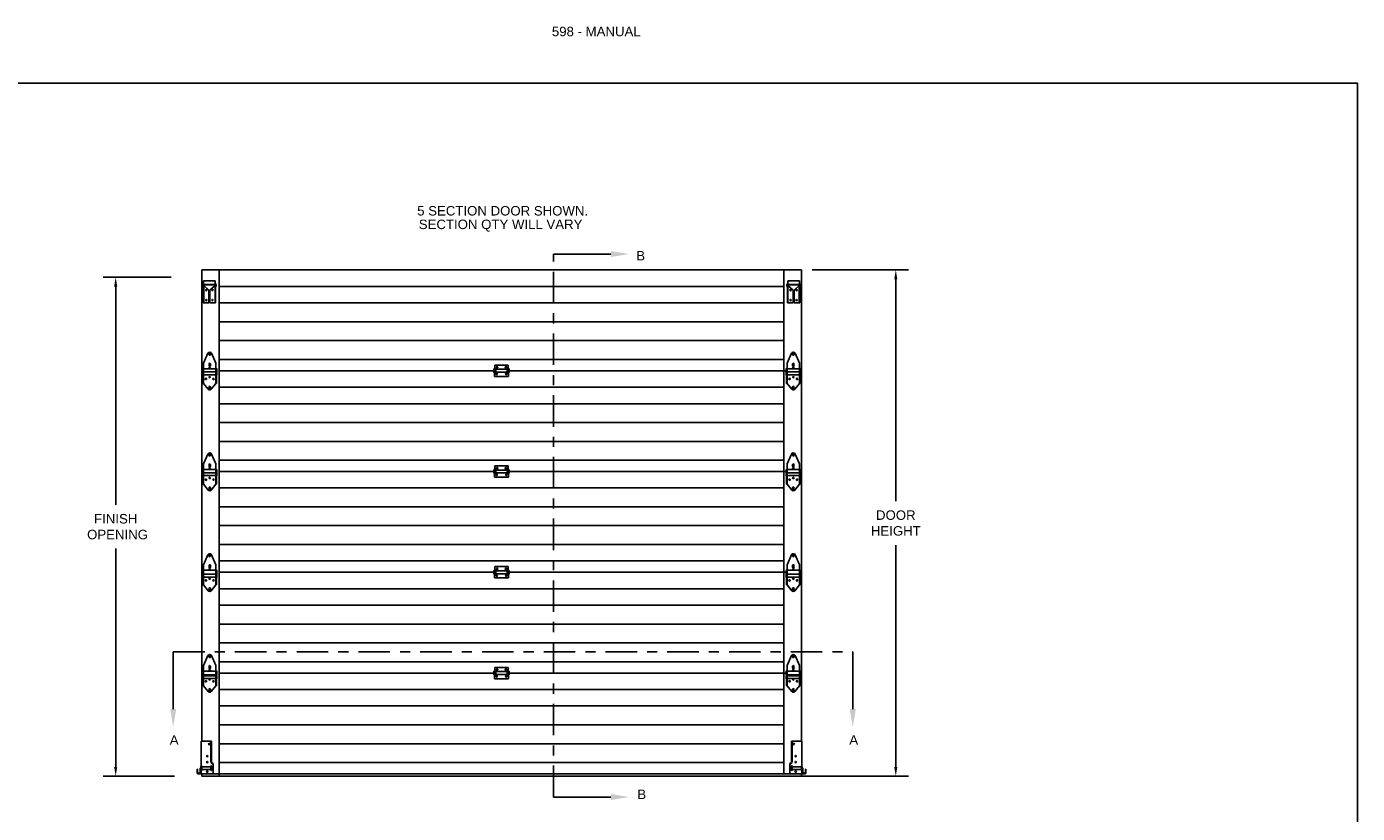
# Model space of a CAD drawing. Header units: inches. Extents: x 168.8 to 189.1, y 234.4 to 247.7.
# Tile 13 of 13: x 175.9 to 189.1, y 239.9 to 247.7. Entities that reach past the tile are written whole.
import ezdxf
from ezdxf import colors
from ezdxf.entities.mleader import LeaderData, LeaderLine
from ezdxf.math import Vec2, Vec3

# ---------------------------------------------------------------- set-up
doc = ezdxf.new("R2010")
doc.units = ezdxf.units.IN
doc.header["$LTSCALE"] = 0.25
doc.header["$MEASUREMENT"] = 0
doc.linetypes.add('CENTER', pattern=[2, 1.25, -0.25, 0.25, -0.25])
for name, color, linetype in [('598', 7, 'Continuous'), ('ANNOTATIONS', 1, 'Continuous'), ('SECTION CUTS', 6, 'CENTER')]:
    doc.layers.add(name, color=color, linetype=linetype)
doc.styles.add('ARIAL', font='arial.ttf', dxfattribs={"height": 0.09375})
doc.styles.get("Standard").update_dxf_attribs({"font": 'romans.shx'})
doc.dimstyles.new('STANDARD$0', dxfattribs={"dimtxt": 0.09375, "dimasz": 0.09375, "dimexe": 0.03125, "dimexo": 0.046875, "dimgap": 0.09, "dimtad": 0, "dimtih": 1, "dimtoh": 1, "dimdec": 4, "dimzin": 0, "dimdsep": 46, "dimtxsty": 'ARIAL', "dimcen": 0.09, "dimadec": 0, "dimazin": 0, "dimtfac": 1, "dimtdec": 4, "dimtofl": 0, "dimtmove": 0, "dimatfit": 1, "dimfxl": 1, "dimtolj": 1, "dimtzin": 0, "dimarcsym": 0})

# ---------------------------------------------------------------- blocks, each defined once
blk = doc.blocks.new('*D5')
at = {"layer": 'ANNOTATIONS', "color": 0, "lineweight": -2, "transparency": 16777216}
for p, q in [((183.65, 245.328), (184.606, 245.328)), ((184.481, 245.234), (184.481, 243.033)), ((184.481, 240.397), (184.481, 242.598)), ((183.544, 240.304), (184.606, 240.304))]:
    blk.add_line(p, q, dxfattribs=at)
at = {"layer": 'ANNOTATIONS', "color": 0, "transparency": 16777216}
for points in [[(184.465, 245.234), (184.496, 245.234), (184.481, 245.328)], [(184.465, 240.397), (184.496, 240.397), (184.481, 240.304)]]:
    blk.add_solid(points, dxfattribs=at)
at = {"layer": 'defpoints', "color": 0, "transparency": 16777216}
for p in [(183.544, 245.328), (183.438, 240.304), (184.481, 240.304)]:
    blk.add_point(p, dxfattribs=at)
at = {"layer": 'ANNOTATIONS', "color": 0, "transparency": 16777216, "insert": (184.481, 242.816), "char_height": 0.0938, "attachment_point": 5, "style": 'ARIAL'}
blk.add_mtext('\\A1;DOOR\\PHEIGHT', dxfattribs=at)
blk = doc.blocks.new('*D6')
at = {"layer": 'ANNOTATIONS', "color": 0, "lineweight": -2, "transparency": 16777216}
for p, q in [((177.293, 245.256), (176.619, 245.256)), ((176.744, 245.163), (176.744, 242.997)), ((176.744, 240.397), (176.744, 242.563)), ((177.327, 240.304), (176.619, 240.304))]:
    blk.add_line(p, q, dxfattribs=at)
at = {"layer": 'ANNOTATIONS', "color": 0, "transparency": 16777216}
for points in [[(176.728, 245.163), (176.759, 245.163), (176.744, 245.256)], [(176.728, 240.397), (176.759, 240.397), (176.744, 240.304)]]:
    blk.add_solid(points, dxfattribs=at)
at = {"layer": 'defpoints', "color": 0, "transparency": 16777216}
for p in [(177.399, 245.256), (176.744, 240.304), (177.433, 240.304)]:
    blk.add_point(p, dxfattribs=at)
at = {"layer": 'ANNOTATIONS', "color": 0, "transparency": 16777216, "insert": (176.744, 242.78), "char_height": 0.0938, "attachment_point": 5, "style": 'ARIAL'}
blk.add_mtext('\\A1;FINISH\\P OPENING', dxfattribs=at)

msp = doc.modelspace()

# ---------------------------------------------------------------- linework, layer by layer
at = {"layer": '598'}
for p, q in [((177.59666, 245.328), (183.54392, 245.328)), ((177.59666, 245.328), (177.59666, 240.653)), ((177.76904, 245.328), (177.76904, 240.30359)), ((183.37154, 245.328), (183.37154, 240.328)), ((183.54392, 245.328), (183.54392, 240.653)), ((177.60708, 245.17984), (177.60655, 245.16459)), ((177.61195, 245.1644), (177.60655, 245.16459)), ((177.61248, 245.17965), (177.61195, 245.1644)), ((177.61288, 245.1742), (177.61288, 245.003)), ((177.61613, 245.2183), (177.73163, 245.2183)), ((177.61613, 245.2183), (177.61613, 245.184)), ((177.73078, 245.184), (177.61698, 245.184)), ((177.61818, 245.1742), (177.61818, 245.003)), ((177.66888, 245.128), (177.61818, 245.1739)), ((177.66888, 245.128), (177.66888, 245.003)), ((177.67888, 245.128), (177.72958, 245.1739)), ((177.67888, 245.128), (177.67888, 245.003)), ((177.72958, 245.1742), (177.72958, 245.003)), ((177.73163, 245.2183), (177.73163, 245.184)), ((177.73488, 245.1742), (177.73488, 245.003)), ((177.73528, 245.17965), (177.73581, 245.1644)), ((177.73581, 245.1644), (177.74121, 245.16459)), ((177.74068, 245.17984), (177.74121, 245.16459)), ((177.76904, 245.16437), (183.37154, 245.16437)), ((183.3999, 245.17984), (183.39936, 245.16459)), ((183.40476, 245.1644), (183.39936, 245.16459)), ((183.40529, 245.17965), (183.40476, 245.1644)), ((183.4057, 245.1742), (183.4057, 245.003)), ((183.52445, 245.2183), (183.40895, 245.2183)), ((183.40895, 245.2183), (183.40895, 245.184)), ((183.40979, 245.184), (183.5236, 245.184)), ((183.411, 245.1742), (183.411, 245.003)), ((183.4617, 245.128), (183.411, 245.1739)), ((183.4617, 245.128), (183.4617, 245.003)), ((183.4717, 245.128), (183.5224, 245.1739)), ((183.4717, 245.128), (183.4717, 245.003)), ((183.5224, 245.1742), (183.5224, 245.003)), ((183.52445, 245.2183), (183.52445, 245.184)), ((183.5277, 245.1742), (183.5277, 245.003)), ((183.5281, 245.17965), (183.52863, 245.1644)), ((183.52863, 245.1644), (183.53403, 245.16459)), ((183.53349, 245.17984), (183.53403, 245.16459)), ((177.61288, 245.003), (177.66888, 245.003)), ((177.67888, 245.003), (177.73488, 245.003)), ((177.76904, 245.00083), (183.37154, 245.00083)), ((183.4617, 245.003), (183.4057, 245.003)), ((183.5277, 245.003), (183.4717, 245.003)), ((177.76904, 244.81393), (183.37154, 244.81393)), ((177.76904, 244.62704), (183.37154, 244.62704)), ((177.61355, 244.403), (177.65903, 244.50146)), ((177.66942, 244.49947), (177.66942, 244.48772)), ((177.68267, 244.48772), (177.68267, 244.49947)), ((177.73855, 244.403), (177.69307, 244.50146)), ((177.76904, 244.44014), (183.37154, 244.44014)), ((183.40203, 244.403), (183.4475, 244.50146)), ((183.4579, 244.48772), (183.4579, 244.49947)), ((183.47115, 244.49947), (183.47115, 244.48772)), ((183.52703, 244.403), (183.48155, 244.50146)), ((177.604, 244.34502), (177.609, 244.34175)), ((177.604, 244.28348), (177.604, 244.34502)), ((177.604, 244.31753), (177.609, 244.31426)), ((177.609, 244.2016), (177.609, 244.35237)), ((177.609, 244.35237), (177.61355, 244.35237)), ((177.61355, 244.2016), (177.61355, 244.403)), ((177.61355, 244.34737), (177.73855, 244.34737)), ((177.61355, 244.31585), (177.73855, 244.31585)), ((177.66942, 244.39615), (177.66942, 244.37815)), ((177.68267, 244.37815), (177.68267, 244.39615)), ((177.73855, 244.403), (177.73855, 244.2016)), ((177.73855, 244.35237), (177.7431, 244.35237)), ((177.7431, 244.35237), (177.7431, 244.2016)), ((177.7481, 244.34502), (177.7431, 244.34175)), ((177.7481, 244.31753), (177.7431, 244.31426)), ((177.7481, 244.28348), (177.7481, 244.34502)), ((177.76904, 244.328), (180.49464, 244.328)), ((180.49464, 244.3459), (180.49464, 244.3101)), ((180.49464, 244.3459), (180.49964, 244.34262)), ((180.49464, 244.3101), (180.49964, 244.31337)), ((180.49964, 244.353), (180.49964, 244.272)), ((180.50386, 244.353), (180.49964, 244.353)), ((180.50386, 244.384), (180.63671, 244.384)), ((180.50386, 244.384), (180.50386, 244.353)), ((180.51081, 244.34607), (180.51431, 244.34607)), ((180.51081, 244.30992), (180.51431, 244.30992)), ((180.51431, 244.34607), (180.51431, 244.30992)), ((180.51431, 244.34262), (180.62626, 244.34262)), ((180.51431, 244.31337), (180.62626, 244.31337)), ((180.52036, 244.36265), (180.52036, 244.36035)), ((180.53366, 244.36035), (180.53366, 244.36265)), ((180.60691, 244.36035), (180.60691, 244.36265)), ((180.62021, 244.36265), (180.62021, 244.36035)), ((180.62626, 244.34607), (180.62626, 244.30992)), ((180.62976, 244.34607), (180.62626, 244.34607)), ((180.62976, 244.30992), (180.62626, 244.30992)), ((180.63671, 244.384), (180.63671, 244.353)), ((180.64094, 244.353), (180.63671, 244.353)), ((180.64094, 244.272), (180.64094, 244.353)), ((180.64594, 244.3459), (180.64094, 244.34262)), ((180.64594, 244.3101), (180.64094, 244.31337)), ((180.64594, 244.3459), (180.64594, 244.3101)), ((180.64594, 244.328), (183.39248, 244.328)), ((183.39248, 244.28348), (183.39248, 244.34502)), ((183.39248, 244.34502), (183.39748, 244.34175)), ((183.39248, 244.31753), (183.39748, 244.31426)), ((183.39748, 244.35237), (183.39748, 244.2016)), ((183.40203, 244.35237), (183.39748, 244.35237)), ((183.40203, 244.403), (183.40203, 244.2016)), ((183.52703, 244.34737), (183.40203, 244.34737)), ((183.52703, 244.31585), (183.40203, 244.31585)), ((183.4579, 244.37815), (183.4579, 244.39615)), ((183.47115, 244.39615), (183.47115, 244.37815)), ((183.52703, 244.2016), (183.52703, 244.403)), ((183.53158, 244.35237), (183.52703, 244.35237)), ((183.53158, 244.2016), (183.53158, 244.35237)), ((183.53658, 244.34502), (183.53158, 244.34175)), ((183.53658, 244.31753), (183.53158, 244.31426)), ((183.53658, 244.28348), (183.53658, 244.34502)), ((177.604, 244.28348), (177.609, 244.28676)), ((177.609, 244.2016), (177.61355, 244.2016)), ((177.61355, 244.28676), (177.73855, 244.28676)), ((177.61355, 244.2016), (177.66167, 244.14407)), ((177.73855, 244.2016), (177.69043, 244.14407)), ((177.73855, 244.2016), (177.7431, 244.2016)), ((177.7481, 244.28348), (177.7431, 244.28676)), ((180.49964, 244.272), (180.64094, 244.272)), ((183.39248, 244.28348), (183.39748, 244.28676)), ((183.40203, 244.2016), (183.39748, 244.2016)), ((183.52703, 244.28676), (183.40203, 244.28676)), ((183.40203, 244.2016), (183.45014, 244.14407)), ((183.52703, 244.2016), (183.47891, 244.14407)), ((183.53158, 244.2016), (183.52703, 244.2016)), ((183.53658, 244.28348), (183.53158, 244.28676)), ((177.66942, 244.16727), (177.66942, 244.15552)), ((177.68267, 244.15552), (177.68267, 244.16727)), ((177.76904, 244.16437), (183.37154, 244.16437)), ((183.4579, 244.15552), (183.4579, 244.16727)), ((183.47115, 244.16727), (183.47115, 244.15552)), ((177.76904, 244.00083), (183.37154, 244.00083)), ((177.76904, 243.81393), (183.37154, 243.81393)), ((177.76904, 243.62704), (183.37154, 243.62704)), ((177.61355, 243.403), (177.65903, 243.50146)), ((177.61355, 243.2016), (177.61355, 243.403)), ((177.66942, 243.49947), (177.66942, 243.48772)), ((177.66942, 243.39615), (177.66942, 243.37815)), ((177.68267, 243.48772), (177.68267, 243.49947)), ((177.68267, 243.37815), (177.68267, 243.39615)), ((177.73855, 243.403), (177.69307, 243.50146)), ((177.73855, 243.403), (177.73855, 243.2016)), ((177.76904, 243.44014), (183.37154, 243.44014)), ((180.50386, 243.384), (180.63671, 243.384)), ((180.50386, 243.384), (180.50386, 243.353)), ((180.63671, 243.384), (180.63671, 243.353)), ((183.40203, 243.403), (183.4475, 243.50146)), ((183.40203, 243.403), (183.40203, 243.2016)), ((183.4579, 243.48772), (183.4579, 243.49947)), ((183.4579, 243.37815), (183.4579, 243.39615)), ((183.47115, 243.49947), (183.47115, 243.48772)), ((183.47115, 243.39615), (183.47115, 243.37815)), ((183.52703, 243.403), (183.48155, 243.50146)), ((183.52703, 243.2016), (183.52703, 243.403)), ((177.604, 243.34502), (177.609, 243.34175)), ((177.604, 243.28348), (177.604, 243.34502)), ((177.604, 243.31753), (177.609, 243.31426)), ((177.604, 243.28348), (177.609, 243.28676)), ((177.609, 243.2016), (177.609, 243.35237)), ((177.609, 243.35237), (177.61355, 243.35237)), ((177.61355, 243.34737), (177.73855, 243.34737)), ((177.61355, 243.31585), (177.73855, 243.31585)), ((177.61355, 243.28676), (177.73855, 243.28676)), ((177.73855, 243.35237), (177.7431, 243.35237)), ((177.7431, 243.35237), (177.7431, 243.2016)), ((177.7481, 243.34502), (177.7431, 243.34175)), ((177.7481, 243.31753), (177.7431, 243.31426)), ((177.7481, 243.28348), (177.7431, 243.28676)), ((177.7481, 243.28348), (177.7481, 243.34502)), ((177.76904, 243.328), (180.49464, 243.328)), ((180.49464, 243.3459), (180.49464, 243.3101)), ((180.49464, 243.3459), (180.49964, 243.34262)), ((180.49464, 243.3101), (180.49964, 243.31337)), ((180.49964, 243.353), (180.49964, 243.272)), ((180.50386, 243.353), (180.49964, 243.353)), ((180.49964, 243.272), (180.64094, 243.272)), ((180.51081, 243.34607), (180.51431, 243.34607)), ((180.51081, 243.30992), (180.51431, 243.30992)), ((180.51431, 243.34607), (180.51431, 243.30992)), ((180.51431, 243.34262), (180.62626, 243.34262)), ((180.51431, 243.31337), (180.62626, 243.31337)), ((180.52036, 243.36265), (180.52036, 243.36035)), ((180.53366, 243.36035), (180.53366, 243.36265)), ((180.60691, 243.36035), (180.60691, 243.36265)), ((180.62021, 243.36265), (180.62021, 243.36035)), ((180.62626, 243.34607), (180.62626, 243.30992)), ((180.62976, 243.34607), (180.62626, 243.34607)), ((180.62976, 243.30992), (180.62626, 243.30992)), ((180.64094, 243.353), (180.63671, 243.353)), ((180.64094, 243.272), (180.64094, 243.353)), ((180.64594, 243.3459), (180.64094, 243.34262)), ((180.64594, 243.3101), (180.64094, 243.31337)), ((180.64594, 243.3459), (180.64594, 243.3101)), ((180.64594, 243.328), (183.39248, 243.328)), ((183.39248, 243.28348), (183.39248, 243.34502)), ((183.39248, 243.34502), (183.39748, 243.34175)), ((183.39248, 243.31753), (183.39748, 243.31426)), ((183.39248, 243.28348), (183.39748, 243.28676)), ((183.39748, 243.35237), (183.39748, 243.2016)), ((183.40203, 243.35237), (183.39748, 243.35237)), ((183.52703, 243.34737), (183.40203, 243.34737)), ((183.52703, 243.31585), (183.40203, 243.31585)), ((183.52703, 243.28676), (183.40203, 243.28676)), ((183.53158, 243.35237), (183.52703, 243.35237)), ((183.53158, 243.2016), (183.53158, 243.35237)), ((183.53658, 243.34502), (183.53158, 243.34175)), ((183.53658, 243.31753), (183.53158, 243.31426)), ((183.53658, 243.28348), (183.53158, 243.28676)), ((183.53658, 243.28348), (183.53658, 243.34502)), ((177.609, 243.2016), (177.61355, 243.2016)), ((177.61355, 243.2016), (177.66167, 243.14407)), ((177.66942, 243.16727), (177.66942, 243.15552)), ((177.68267, 243.15552), (177.68267, 243.16727)), ((177.73855, 243.2016), (177.69043, 243.14407)), ((177.73855, 243.2016), (177.7431, 243.2016)), ((177.76904, 243.16437), (183.37154, 243.16437)), ((183.40203, 243.2016), (183.39748, 243.2016)), ((183.40203, 243.2016), (183.45014, 243.14407)), ((183.4579, 243.15552), (183.4579, 243.16727)), ((183.47115, 243.16727), (183.47115, 243.15552)), ((183.52703, 243.2016), (183.47891, 243.14407)), ((183.53158, 243.2016), (183.52703, 243.2016)), ((177.76904, 242.97747), (183.37154, 242.97747)), ((177.76904, 242.79057), (183.37154, 242.79057)), ((177.76904, 242.60367), (183.37154, 242.60367)), ((177.61355, 242.403), (177.65903, 242.50146)), ((177.66942, 242.49947), (177.66942, 242.48772)), ((177.68267, 242.48772), (177.68267, 242.49947)), ((177.73855, 242.403), (177.69307, 242.50146)), ((183.40203, 242.403), (183.4475, 242.50146)), ((183.4579, 242.48772), (183.4579, 242.49947)), ((183.47115, 242.49947), (183.47115, 242.48772)), ((183.52703, 242.403), (183.48155, 242.50146)), ((177.604, 242.31097), (177.604, 242.34502)), ((177.604, 242.34502), (177.609, 242.34175)), ((177.609, 242.2016), (177.609, 242.35237)), ((177.609, 242.35237), (177.61355, 242.35237)), ((177.61355, 242.2016), (177.61355, 242.403)), ((177.61355, 242.34737), (177.73855, 242.34737)), ((177.66942, 242.39615), (177.66942, 242.37815)), ((177.68267, 242.37815), (177.68267, 242.39615)), ((177.73855, 242.403), (177.73855, 242.2016)), ((177.73855, 242.35237), (177.7431, 242.35237)), ((177.7431, 242.35237), (177.7431, 242.2016)), ((177.7481, 242.34502), (177.7431, 242.34175)), ((177.7481, 242.31097), (177.7481, 242.34502)), ((177.76904, 242.44014), (183.37154, 242.44014)), ((177.76904, 242.32814), (180.49464, 242.32814)), ((177.76904, 242.328), (180.49464, 242.328)), ((180.49464, 242.3459), (180.49464, 242.3101)), ((180.49464, 242.3459), (180.49964, 242.34262)), ((180.50386, 242.353), (180.49964, 242.353)), ((180.49964, 242.353), (180.49964, 242.272)), ((180.50386, 242.384), (180.63671, 242.384)), ((180.50386, 242.384), (180.50386, 242.353)), ((180.51081, 242.34607), (180.51431, 242.34607)), ((180.51431, 242.34607), (180.51431, 242.30992)), ((180.51431, 242.34262), (180.62626, 242.34262)), ((180.52036, 242.36265), (180.52036, 242.36035)), ((180.53366, 242.36035), (180.53366, 242.36265)), ((180.60691, 242.36035), (180.60691, 242.36265)), ((180.62021, 242.36265), (180.62021, 242.36035)), ((180.62626, 242.34607), (180.62626, 242.30992)), ((180.62976, 242.34607), (180.62626, 242.34607)), ((180.63671, 242.384), (180.63671, 242.353)), ((180.64094, 242.353), (180.63671, 242.353)), ((180.64094, 242.272), (180.64094, 242.353)), ((180.64594, 242.3459), (180.64094, 242.34262)), ((180.64594, 242.3459), (180.64594, 242.3101)), ((180.64594, 242.32814), (183.37154, 242.32814)), ((180.64594, 242.328), (183.39248, 242.328)), ((183.39248, 242.31097), (183.39248, 242.34502)), ((183.39248, 242.34502), (183.39748, 242.34175)), ((183.40203, 242.35237), (183.39748, 242.35237)), ((183.39748, 242.35237), (183.39748, 242.2016)), ((183.40203, 242.403), (183.40203, 242.2016)), ((183.52703, 242.34737), (183.40203, 242.34737)), ((183.4579, 242.37815), (183.4579, 242.39615)), ((183.47115, 242.39615), (183.47115, 242.37815)), ((183.52703, 242.2016), (183.52703, 242.403)), ((183.53158, 242.35237), (183.52703, 242.35237)), ((183.53158, 242.2016), (183.53158, 242.35237)), ((183.53658, 242.34502), (183.53158, 242.34175)), ((183.53658, 242.31097), (183.53658, 242.34502)), ((177.604, 242.31097), (177.609, 242.31425)), ((177.604, 242.31031), (177.609, 242.30703)), ((177.604, 242.27626), (177.604, 242.31031)), ((177.604, 242.27626), (177.609, 242.27953)), ((177.609, 242.2016), (177.61355, 242.2016)), ((177.61355, 242.30862), (177.73855, 242.30862)), ((177.61355, 242.27953), (177.73855, 242.27953)), ((177.61355, 242.2016), (177.66167, 242.14407)), ((177.73855, 242.2016), (177.69043, 242.14407)), ((177.73855, 242.2016), (177.7431, 242.2016)), ((177.7481, 242.31097), (177.7431, 242.31425)), ((177.7481, 242.31031), (177.7431, 242.30703)), ((177.7481, 242.27626), (177.7431, 242.27953)), ((177.7481, 242.27626), (177.7481, 242.31031)), ((180.49464, 242.3101), (180.49964, 242.31337)), ((180.49964, 242.272), (180.64094, 242.272)), ((180.51081, 242.30992), (180.51431, 242.30992)), ((180.51431, 242.31337), (180.62626, 242.31337)), ((180.62976, 242.30992), (180.62626, 242.30992)), ((180.64594, 242.3101), (180.64094, 242.31337)), ((183.39248, 242.31097), (183.39748, 242.31425)), ((183.39248, 242.31031), (183.39748, 242.30703)), ((183.39248, 242.27626), (183.39248, 242.31031)), ((183.39248, 242.27626), (183.39748, 242.27953)), ((183.40203, 242.2016), (183.39748, 242.2016)), ((183.52703, 242.30862), (183.40203, 242.30862)), ((183.52703, 242.27953), (183.40203, 242.27953)), ((183.40203, 242.2016), (183.45014, 242.14407)), ((183.52703, 242.2016), (183.47891, 242.14407)), ((183.53158, 242.2016), (183.52703, 242.2016)), ((183.53658, 242.31097), (183.53158, 242.31425)), ((183.53658, 242.31031), (183.53158, 242.30703)), ((183.53658, 242.27626), (183.53158, 242.27953)), ((183.53658, 242.27626), (183.53658, 242.31031)), ((177.66942, 242.16727), (177.66942, 242.15552)), ((177.68267, 242.15552), (177.68267, 242.16727)), ((177.76904, 242.16437), (183.37154, 242.16437)), ((183.4579, 242.15552), (183.4579, 242.16727)), ((183.47115, 242.16727), (183.47115, 242.15552)), ((177.76904, 242.00083), (183.37154, 242.00083)), ((177.76904, 241.81393), (183.37154, 241.81393)), ((177.76904, 241.62704), (183.37154, 241.62704)), ((177.61355, 241.403), (177.65903, 241.50146)), ((177.61355, 241.2016), (177.61355, 241.403)), ((177.66942, 241.49947), (177.66942, 241.48772)), ((177.68267, 241.48772), (177.68267, 241.49947)), ((177.73855, 241.403), (177.69307, 241.50146)), ((177.73855, 241.403), (177.73855, 241.2016)), ((177.76904, 241.44014), (183.37154, 241.44014)), ((183.40203, 241.403), (183.4475, 241.50146)), ((183.40203, 241.403), (183.40203, 241.2016)), ((183.4579, 241.48772), (183.4579, 241.49947)), ((183.47115, 241.49947), (183.47115, 241.48772)), ((183.52703, 241.403), (183.48155, 241.50146)), ((183.52703, 241.2016), (183.52703, 241.403)), ((177.604, 241.34502), (177.609, 241.34175)), ((177.604, 241.31097), (177.604, 241.34502)), ((177.604, 241.31097), (177.609, 241.31425)), ((177.604, 241.30315), (177.609, 241.29987)), ((177.604, 241.2691), (177.604, 241.30315)), ((177.604, 241.2691), (177.609, 241.27237)), ((177.609, 241.35237), (177.61355, 241.35237)), ((177.609, 241.2016), (177.609, 241.35237)), ((177.61355, 241.34737), (177.73855, 241.34737)), ((177.61355, 241.30862), (177.73855, 241.30862)), ((177.61355, 241.29987), (177.73855, 241.29987)), ((177.61355, 241.27237), (177.73855, 241.27237)), ((177.66942, 241.39615), (177.66942, 241.37815)), ((177.68267, 241.37815), (177.68267, 241.39615)), ((177.73855, 241.35237), (177.7431, 241.35237)), ((177.7431, 241.35237), (177.7431, 241.2016)), ((177.7481, 241.34502), (177.7431, 241.34175)), ((177.7481, 241.31097), (177.7431, 241.31425)), ((177.7481, 241.30315), (177.7431, 241.29987)), ((177.7481, 241.2691), (177.7431, 241.27237)), ((177.7481, 241.31097), (177.7481, 241.34502)), ((177.7481, 241.2691), (177.7481, 241.30315)), ((177.76904, 241.328), (180.49464, 241.328)), ((180.49464, 241.3459), (180.49464, 241.3101)), ((180.49464, 241.3459), (180.49964, 241.34262)), ((180.49464, 241.3101), (180.49964, 241.31337)), ((180.50386, 241.353), (180.49964, 241.353)), ((180.49964, 241.353), (180.49964, 241.272)), ((180.49964, 241.272), (180.64094, 241.272)), ((180.50386, 241.384), (180.63671, 241.384)), ((180.50386, 241.384), (180.50386, 241.353)), ((180.51081, 241.34607), (180.51431, 241.34607)), ((180.51081, 241.30992), (180.51431, 241.30992)), ((180.51431, 241.34607), (180.51431, 241.30992)), ((180.51431, 241.34262), (180.62626, 241.34262)), ((180.51431, 241.31337), (180.62626, 241.31337)), ((180.52036, 241.36265), (180.52036, 241.36035)), ((180.53366, 241.36035), (180.53366, 241.36265)), ((180.60691, 241.36035), (180.60691, 241.36265)), ((180.62021, 241.36265), (180.62021, 241.36035)), ((180.62626, 241.34607), (180.62626, 241.30992)), ((180.62976, 241.34607), (180.62626, 241.34607)), ((180.62976, 241.30992), (180.62626, 241.30992)), ((180.63671, 241.384), (180.63671, 241.353)), ((180.64094, 241.353), (180.63671, 241.353)), ((180.64094, 241.272), (180.64094, 241.353)), ((180.64594, 241.3459), (180.64094, 241.34262)), ((180.64594, 241.3101), (180.64094, 241.31337)), ((180.64594, 241.3459), (180.64594, 241.3101)), ((180.64594, 241.328), (183.39248, 241.328)), ((183.39248, 241.34502), (183.39748, 241.34175)), ((183.39248, 241.31097), (183.39248, 241.34502)), ((183.39248, 241.31097), (183.39748, 241.31425)), ((183.39248, 241.2691), (183.39248, 241.30315)), ((183.39248, 241.30315), (183.39748, 241.29987)), ((183.39248, 241.2691), (183.39748, 241.27237)), ((183.39748, 241.35237), (183.39748, 241.2016)), ((183.40203, 241.35237), (183.39748, 241.35237)), ((183.52703, 241.34737), (183.40203, 241.34737)), ((183.52703, 241.30862), (183.40203, 241.30862)), ((183.52703, 241.29987), (183.40203, 241.29987)), ((183.52703, 241.27237), (183.40203, 241.27237)), ((183.4579, 241.37815), (183.4579, 241.39615)), ((183.47115, 241.39615), (183.47115, 241.37815)), ((183.53158, 241.35237), (183.52703, 241.35237)), ((183.53158, 241.2016), (183.53158, 241.35237)), ((183.53658, 241.34502), (183.53158, 241.34175)), ((183.53658, 241.31097), (183.53158, 241.31425)), ((183.53658, 241.30315), (183.53158, 241.29987)), ((183.53658, 241.2691), (183.53158, 241.27237)), ((183.53658, 241.31097), (183.53658, 241.34502)), ((183.53658, 241.2691), (183.53658, 241.30315)), ((177.609, 241.2016), (177.61355, 241.2016)), ((177.61355, 241.2016), (177.66167, 241.14407)), ((177.66942, 241.16727), (177.66942, 241.15552)), ((177.68267, 241.15552), (177.68267, 241.16727)), ((177.73855, 241.2016), (177.69043, 241.14407)), ((177.73855, 241.2016), (177.7431, 241.2016)), ((177.76904, 241.16437), (183.37154, 241.16437)), ((183.40203, 241.2016), (183.39748, 241.2016)), ((183.40203, 241.2016), (183.45014, 241.14407)), ((183.4579, 241.15552), (183.4579, 241.16727)), ((183.47115, 241.16727), (183.47115, 241.15552)), ((183.52703, 241.2016), (183.47891, 241.14407)), ((183.53158, 241.2016), (183.52703, 241.2016)), ((177.76904, 241.00083), (183.37154, 241.00083)), ((177.76904, 240.81393), (183.37154, 240.81393)), ((177.59166, 240.328), (177.59166, 240.653)), ((177.59166, 240.653), (177.69316, 240.653)), ((177.68816, 240.453), (177.68816, 240.653)), ((177.69316, 240.453), (177.69316, 240.653)), ((177.76904, 240.62704), (183.37154, 240.62704)), ((183.44742, 240.453), (183.44742, 240.653)), ((183.54892, 240.653), (183.44742, 240.653)), ((183.45242, 240.453), (183.45242, 240.653)), ((183.54892, 240.328), (183.54892, 240.653)), ((177.55166, 240.338), (177.55166, 240.37487)), ((177.55166, 240.37487), (177.55666, 240.37487)), ((177.55666, 240.338), (177.55666, 240.37487)), ((177.58041, 240.333), (177.58041, 240.37675)), ((177.58716, 240.36789), (177.58716, 240.39999)), ((177.58716, 240.39999), (177.59166, 240.39781)), ((177.58716, 240.36789), (177.59166, 240.37006)), ((177.59166, 240.40737), (177.59666, 240.40737)), ((177.59166, 240.3605), (177.59666, 240.3605)), ((177.59666, 240.3605), (177.59666, 240.40737)), ((177.68853, 240.39781), (177.59666, 240.39781)), ((177.68853, 240.37006), (177.59666, 240.37006)), ((177.68853, 240.40737), (177.68853, 240.3605)), ((177.68853, 240.40737), (177.69353, 240.40737)), ((177.68853, 240.3605), (177.69353, 240.3605)), ((177.69353, 240.3605), (177.69353, 240.40737)), ((177.69803, 240.39999), (177.69353, 240.39781)), ((177.69803, 240.36789), (177.69353, 240.37006)), ((177.69803, 240.36789), (177.69803, 240.39999)), ((177.71166, 240.328), (177.71166, 240.42886)), ((177.76904, 240.44014), (183.37154, 240.44014)), ((183.42892, 240.328), (183.42892, 240.42886)), ((183.44254, 240.36789), (183.44254, 240.39999)), ((183.44254, 240.39999), (183.44704, 240.39781)), ((183.44254, 240.36789), (183.44704, 240.37006)), ((183.45204, 240.40737), (183.44704, 240.40737)), ((183.44704, 240.3605), (183.44704, 240.40737)), ((183.45204, 240.3605), (183.44704, 240.3605)), ((183.45204, 240.40737), (183.45204, 240.3605)), ((183.45204, 240.39781), (183.54392, 240.39781)), ((183.45204, 240.37006), (183.54392, 240.37006)), ((183.54892, 240.40737), (183.54392, 240.40737)), ((183.54392, 240.3605), (183.54392, 240.40737)), ((183.54892, 240.3605), (183.54392, 240.3605)), ((183.55342, 240.39999), (183.54892, 240.39781)), ((183.55342, 240.36789), (183.54892, 240.37006)), ((183.55342, 240.36789), (183.55342, 240.39999)), ((183.56017, 240.333), (183.56017, 240.37675)), ((183.58392, 240.338), (183.58392, 240.37487)), ((183.58892, 240.37487), (183.58392, 240.37487)), ((183.58892, 240.338), (183.58892, 240.37487)), ((177.56166, 240.333), (177.59166, 240.333)), ((177.56166, 240.328), (183.57892, 240.328)), ((177.59666, 240.328), (177.59666, 240.30359)), ((177.59666, 240.30359), (183.54392, 240.30359)), ((183.54392, 240.328), (183.54392, 240.30359)), ((183.57892, 240.333), (183.54892, 240.333))]:
    msp.add_line(p, q, dxfattribs=at)
at = {"layer": '598', "linetype": 'Continuous'}
for p, q in [((177.72508, 245.1787), (177.62268, 245.1787)), ((183.4155, 245.1787), (183.5179, 245.1787))]:
    msp.add_line(p, q, dxfattribs=at)
at = {"layer": '598'}
for centre, radius in [((177.64388, 245.128), 0.00665), ((177.70388, 245.128), 0.00665), ((183.4367, 245.128), 0.00665), ((183.4967, 245.128), 0.00665), ((177.64388, 245.028), 0.00665), ((177.70388, 245.028), 0.00665), ((183.4367, 245.028), 0.00665), ((183.4967, 245.028), 0.00665), ((177.67605, 244.35845), 0.00663), ((183.46453, 244.35845), 0.00663), ((177.63855, 244.24669), 0.00663), ((177.67605, 244.26387), 0.00663), ((177.71355, 244.24669), 0.00663), ((180.52354, 244.2945), 0.00663), ((180.61704, 244.2945), 0.00663), ((183.42703, 244.24669), 0.00663), ((183.46453, 244.26387), 0.00663), ((183.50203, 244.24669), 0.00663), ((177.63855, 243.24669), 0.00663), ((177.67605, 243.35845), 0.00663), ((177.67605, 243.26387), 0.00663), ((177.71355, 243.24669), 0.00663), ((180.52354, 243.2945), 0.00663), ((180.61704, 243.2945), 0.00663), ((183.42703, 243.24669), 0.00663), ((183.46453, 243.35845), 0.00663), ((183.46453, 243.26387), 0.00663), ((183.50203, 243.24669), 0.00663), ((177.67605, 242.35845), 0.00663), ((183.46453, 242.35845), 0.00663), ((177.63855, 242.24669), 0.00663), ((177.67605, 242.26387), 0.00663), ((177.71355, 242.24669), 0.00663), ((180.52354, 242.2945), 0.00663), ((180.61704, 242.2945), 0.00663), ((183.42703, 242.24669), 0.00663), ((183.46453, 242.26387), 0.00663), ((183.50203, 242.24669), 0.00663), ((177.67605, 241.35845), 0.00663), ((177.67605, 241.26387), 0.00663), ((180.52354, 241.2945), 0.00663), ((180.61704, 241.2945), 0.00663), ((183.46453, 241.35845), 0.00663), ((183.46453, 241.26387), 0.00663), ((177.63855, 241.24669), 0.00663), ((177.71355, 241.24669), 0.00663), ((183.42703, 241.24669), 0.00663), ((183.50203, 241.24669), 0.00663), ((177.67203, 240.62327), 0.00663), ((183.46854, 240.62327), 0.00663), ((177.65166, 240.50312), 0.00663), ((183.48892, 240.50312), 0.00663), ((177.65166, 240.44362), 0.00663), ((177.65166, 240.35037), 0.00663), ((183.48892, 240.44362), 0.00663), ((183.48892, 240.35037), 0.00663)]:
    msp.add_circle(centre, radius, dxfattribs=at)
for centre, radius, start, end in [((177.61698, 245.1795), 0.0099, 94.899837, 178), ((177.61698, 245.1795), 0.0045, 90, 178), ((177.62268, 245.1742), 0.0098, 90, 180), ((177.62268, 245.1742), 0.0045, 90, 180), ((177.72508, 245.1742), 0.0098, 0, 90), ((177.72508, 245.1742), 0.0045, 0, 90), ((177.73078, 245.1795), 0.0045, 2, 90), ((177.73078, 245.1795), 0.0099, 2, 85.100163), ((183.40979, 245.1795), 0.0099, 94.899837, 178), ((183.40979, 245.1795), 0.0045, 90, 178), ((183.4155, 245.1742), 0.0098, 90, 180), ((183.4155, 245.1742), 0.0045, 90, 180), ((183.5179, 245.1742), 0.0098, 0, 90), ((183.5179, 245.1742), 0.0045, 0, 90), ((183.5236, 245.1795), 0.0045, 2, 90), ((183.5236, 245.1795), 0.0099, 2, 85.100163), ((177.67605, 244.4936), 0.01875, 24.791407, 155.208593), ((177.67605, 244.49947), 0.00663, 0, 180), ((177.67605, 244.48772), 0.00663, 180, 0), ((183.46453, 244.4936), 0.01875, 24.791407, 155.208593), ((183.46453, 244.49947), 0.00663, 0, 180), ((183.46453, 244.48772), 0.00663, 180, 0), ((177.67605, 244.39615), 0.00663, 0, 180), ((177.67605, 244.37815), 0.00663, 180, 0), ((180.51081, 244.34957), 0.0035, 180, 270), ((180.51081, 244.30642), 0.0035, 90, 180), ((180.52701, 244.36265), 0.00665, 0, 180), ((180.52701, 244.36035), 0.00665, 180, 0), ((180.61356, 244.36265), 0.00665, 0, 180), ((180.61356, 244.36035), 0.00665, 180, 0), ((180.62976, 244.34957), 0.0035, 270, 0), ((180.62976, 244.30642), 0.0035, 0, 90), ((183.46453, 244.39615), 0.00663, 0, 180), ((183.46453, 244.37815), 0.00663, 180, 0), ((177.67605, 244.16727), 0.00663, 0, 180), ((183.46453, 244.16727), 0.00663, 0, 180), ((177.67605, 244.1561), 0.01875, 219.909063, 320.090937), ((177.67605, 244.15552), 0.00663, 180, 0), ((183.46453, 244.1561), 0.01875, 219.909063, 320.090937), ((183.46453, 244.15552), 0.00663, 180, 0), ((177.67605, 243.4936), 0.01875, 24.791407, 155.208593), ((183.46453, 243.4936), 0.01875, 24.791407, 155.208593), ((177.67605, 243.49947), 0.00663, 0, 180), ((177.67605, 243.48772), 0.00663, 180, 0), ((177.67605, 243.39615), 0.00663, 0, 180), ((183.46453, 243.49947), 0.00663, 0, 180), ((183.46453, 243.48772), 0.00663, 180, 0), ((183.46453, 243.39615), 0.00663, 0, 180), ((177.67605, 243.37815), 0.00663, 180, 0), ((180.51081, 243.34957), 0.0035, 180, 270), ((180.51081, 243.30642), 0.0035, 90, 180), ((180.52701, 243.36265), 0.00665, 0, 180), ((180.52701, 243.36035), 0.00665, 180, 0), ((180.61356, 243.36265), 0.00665, 0, 180), ((180.61356, 243.36035), 0.00665, 180, 0), ((180.62976, 243.34957), 0.0035, 270, 0), ((180.62976, 243.30642), 0.0035, 0, 90), ((183.46453, 243.37815), 0.00663, 180, 0), ((177.67605, 243.1561), 0.01875, 219.909063, 320.090937), ((177.67605, 243.16727), 0.00663, 0, 180), ((177.67605, 243.15552), 0.00663, 180, 0), ((183.46453, 243.1561), 0.01875, 219.909063, 320.090937), ((183.46453, 243.16727), 0.00663, 0, 180), ((183.46453, 243.15552), 0.00663, 180, 0), ((177.67605, 242.4936), 0.01875, 24.791407, 155.208593), ((177.67605, 242.49947), 0.00663, 0, 180), ((177.67605, 242.48772), 0.00663, 180, 0), ((183.46453, 242.4936), 0.01875, 24.791407, 155.208593), ((183.46453, 242.49947), 0.00663, 0, 180), ((183.46453, 242.48772), 0.00663, 180, 0), ((177.67605, 242.39615), 0.00663, 0, 180), ((177.67605, 242.37815), 0.00663, 180, 0), ((180.51081, 242.34957), 0.0035, 180, 270), ((180.52701, 242.36265), 0.00665, 0, 180), ((180.52701, 242.36035), 0.00665, 180, 0), ((180.61356, 242.36265), 0.00665, 0, 180), ((180.61356, 242.36035), 0.00665, 180, 0), ((180.62976, 242.34957), 0.0035, 270, 0), ((183.46453, 242.39615), 0.00663, 0, 180), ((183.46453, 242.37815), 0.00663, 180, 0), ((180.51081, 242.30642), 0.0035, 90, 180), ((180.62976, 242.30642), 0.0035, 0, 90), ((177.67605, 242.1561), 0.01875, 219.909063, 320.090937), ((177.67605, 242.16727), 0.00663, 0, 180), ((177.67605, 242.15552), 0.00663, 180, 0), ((183.46453, 242.1561), 0.01875, 219.909063, 320.090937), ((183.46453, 242.16727), 0.00663, 0, 180), ((183.46453, 242.15552), 0.00663, 180, 0), ((177.67605, 241.4936), 0.01875, 24.791407, 155.208593), ((177.67605, 241.49947), 0.00663, 0, 180), ((177.67605, 241.48772), 0.00663, 180, 0), ((177.67605, 241.39615), 0.00663, 0, 180), ((183.46453, 241.4936), 0.01875, 24.791407, 155.208593), ((183.46453, 241.49947), 0.00663, 0, 180), ((183.46453, 241.48772), 0.00663, 180, 0), ((183.46453, 241.39615), 0.00663, 0, 180), ((177.67605, 241.37815), 0.00663, 180, 0), ((180.51081, 241.34957), 0.0035, 180, 270), ((180.51081, 241.30642), 0.0035, 90, 180), ((180.52701, 241.36265), 0.00665, 0, 180), ((180.52701, 241.36035), 0.00665, 180, 0), ((180.61356, 241.36265), 0.00665, 0, 180), ((180.61356, 241.36035), 0.00665, 180, 0), ((180.62976, 241.34957), 0.0035, 270, 0), ((180.62976, 241.30642), 0.0035, 0, 90), ((183.46453, 241.37815), 0.00663, 180, 0), ((177.67605, 241.1561), 0.01875, 219.909063, 320.090937), ((177.67605, 241.16727), 0.00663, 0, 180), ((177.67605, 241.15552), 0.00663, 180, 0), ((183.46453, 241.1561), 0.01875, 219.909063, 320.090937), ((183.46453, 241.16727), 0.00663, 0, 180), ((183.46453, 241.15552), 0.00663, 180, 0), ((177.59291, 240.37675), 0.0125, 117.387108, 180), ((177.71816, 240.453), 0.03, 180, 257.486675), ((177.71816, 240.453), 0.025, 180, 254.929938), ((183.42242, 240.453), 0.025, 285.070062, 0), ((183.42242, 240.453), 0.03, 282.513325, 0), ((183.54767, 240.37675), 0.0125, 0, 62.612892), ((177.56166, 240.338), 0.01, 180, 270), ((177.56166, 240.338), 0.005, 180, 270), ((183.57892, 240.338), 0.005, 270, 0), ((183.57892, 240.338), 0.01, 270, 0)]:
    msp.add_arc(centre, radius, start, end, dxfattribs=at)
at = {"layer": 'defpoints'}
msp.add_lwpolyline([(189.05875, 234.44685), (168.77187, 234.44685), (168.77187, 247.18196), (189.05875, 247.18196)], close=True, dxfattribs=at)
at = {"layer": 'SECTION CUTS'}
for p, q in [((181.08651, 240.09763), (181.08651, 245.48589)), ((177.31427, 241.53963), (184.05426, 241.53963))]:
    msp.add_line(p, q, dxfattribs=at)

# ---------------------------------------------------------------- texts
at = {"layer": 'ANNOTATIONS', "char_height": 0.09375, "width": 6.6097632, "attachment_point": 1, "line_spacing_factor": 0.86134, "style": 'ARIAL'}
for s, insert in [('598 - MANUAL ', (181.06988, 247.74099)), ('\\pi2.44466; 5 SECTION DOOR SHOWN.  \\P\\pi2.49691;SECTION QTY WILL VARY', (177.25307, 245.9618))]:
    msp.add_mtext(s, dxfattribs=dict(at, insert=insert))
at = {"layer": 'SECTION CUTS', "style": 'ARIAL'}
for s, p in [('B', (181.90659, 245.4221)), ('A', (177.27979, 240.6172)), ('A', (184.01979, 240.6172)), ('B', (181.91727, 240.0775))]:
    msp.add_text(s, height=0.09375, dxfattribs=at).set_placement(p)

# ---------------------------------------------------------------- dimensions: what is measured, and where the dimension line sits
at = {"layer": 'ANNOTATIONS'}
for base, p1, p2, text, picture, middle in [((176.74355, 240.30359), (177.39912, 245.25644), (177.43348, 240.30359), 'FINISH\\P OPENING', '*D6', (176.74355, 242.78001)), ((184.48065, 240.30359), (183.54392, 245.328), (183.43756, 240.30359), 'DOOR\\PHEIGHT', '*D5', (184.48065, 242.81579))]:
    dim = msp.add_linear_dim(base=base, p1=p1, p2=p2, angle=90, text=text, dimstyle='STANDARD$0', override={"dimexe": 0.125, "dimexo": 0.10625, "dimcen": 0.153, "dimtmove": 1}, dxfattribs=at)
    dim.commit()
    dim.dimension.update_dxf_attribs({"geometry": picture, "text_midpoint": middle})

# ---------------------------------------------------------------- leaders
at = {"layer": 'SECTION CUTS'}
ml = msp.add_multileader_mtext('Standard', dxfattribs=at)
ml.set_content('', color=256)
ml.set_leader_properties()
ml.build(insert=Vec2(0, 0))
ml.multileader.update_dxf_attribs({"dogleg_length": 0, "arrow_head_size": 0.18})
ctx = ml.context
ctx.base_point, ctx.char_height, ctx.arrow_head_size, ctx.landing_gap_size, ctx.plane_origin, ctx.plane_x_axis, ctx.plane_y_axis = Vec3(181.08651, 245.48589), 0.18, 0.18, 0, Vec3(181.83603, 245.48589), Vec3(0, 1), Vec3(-1, 0)
notes = []
notes.append((ctx, [(0, (1, 1, 0), (181.08651, 245.48589), (1, 0), 0, [(0, [(181.83603, 245.48589)], 0, [])])]))
ctx.mtext.insert, ctx.mtext.text_direction, ctx.mtext.rotation, ctx.mtext.flow_direction = Vec3(180.99651, 245.48589), Vec3(0, 1), 1.57079633, 5
ml = msp.add_multileader_mtext('Standard', dxfattribs=at)
ml.set_content('', color=256)
ml.set_leader_properties()
ml.build(insert=Vec2(0, 0))
ml.multileader.update_dxf_attribs({"dogleg_length": 0, "arrow_head_size": 0.18})
ctx = ml.context
ctx.base_point, ctx.char_height, ctx.arrow_head_size, ctx.landing_gap_size, ctx.plane_origin = Vec3(177.31427, 241.53963), 0.18, 0.18, 0, Vec3(177.31427, 240.79011)
notes.append((ctx, [(0, (1, 1, 0), (177.31427, 241.53963), (1, 0), 0, [(0, [(177.31427, 240.79011)], 0, [])])]))
ctx.mtext.insert, ctx.mtext.flow_direction = Vec3(177.31427, 241.62963), 5
ml = msp.add_multileader_mtext('Standard', dxfattribs=at)
ml.set_content('', color=256)
ml.set_leader_properties()
ml.build(insert=Vec2(0, 0))
ml.multileader.update_dxf_attribs({"dogleg_length": 0, "arrow_head_size": 0.18})
ctx = ml.context
ctx.base_point, ctx.char_height, ctx.arrow_head_size, ctx.landing_gap_size, ctx.plane_origin = Vec3(184.05426, 241.53963), 0.18, 0.18, 0, Vec3(184.05426, 240.79011)
notes.append((ctx, [(0, (1, 1, 0), (184.05426, 241.53963), (1, 0), 0, [(0, [(184.05426, 240.79011)], 0, [])])]))
ctx.mtext.insert, ctx.mtext.flow_direction = Vec3(184.05426, 241.62963), 5
ml = msp.add_multileader_mtext('Standard', dxfattribs=at)
ml.set_content('', color=256)
ml.set_leader_properties()
ml.build(insert=Vec2(0, 0))
ml.multileader.update_dxf_attribs({"dogleg_length": 0, "arrow_head_size": 0.18})
ctx = ml.context
ctx.base_point, ctx.char_height, ctx.arrow_head_size, ctx.landing_gap_size, ctx.plane_origin, ctx.plane_x_axis, ctx.plane_y_axis = Vec3(181.08651, 240.09763), 0.18, 0.18, 0, Vec3(181.83603, 240.09763), Vec3(0, 1), Vec3(-1, 0)
notes.append((ctx, [(0, (1, 1, 0), (181.08651, 240.09763), (1, 0), 0, [(0, [(181.83603, 240.09763)], 0, [])])]))
ctx.mtext.insert, ctx.mtext.text_direction, ctx.mtext.rotation, ctx.mtext.flow_direction = Vec3(180.99651, 240.09763), Vec3(0, 1), 1.57079633, 5
for ctx, leaders in notes:
    for number, flags, end, landing, length, lines in leaders:
        leader = LeaderData()
        leader.index, (leader.has_last_leader_line, leader.has_dogleg_vector, leader.attachment_direction) = number, flags
        leader.last_leader_point, leader.dogleg_vector, leader.dogleg_length = Vec3(end), Vec3(landing), length
        for number, points, colour, breaks in lines:
            line = LeaderLine()
            line.index, line.vertices, line.color, line.breaks = number, Vec3.list(points), colors.encode_raw_color(colour), breaks
            leader.lines.append(line)
        ctx.leaders.append(leader)

doc.saveas('drawing.dxf')
